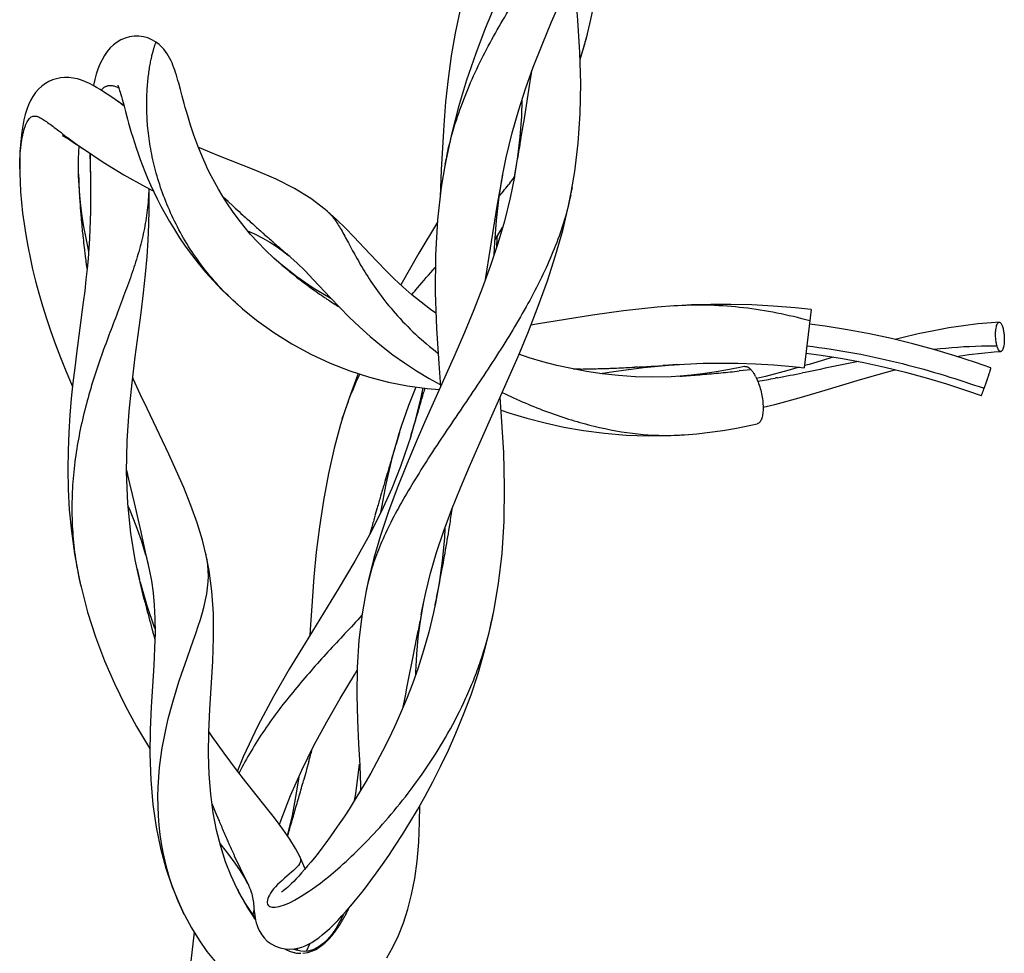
# Model space of a CAD drawing. Header units: millimetres. Extents: x 17.6 to 64, y 9.4 to 104.
# Tile 3 of 4: x 17.6 to 34.4, y 78 to 93.9. Entities that reach past the tile are written whole.
import ezdxf

# ---------------------------------------------------------------- set-up
doc = ezdxf.new("R2010")
doc.units = ezdxf.units.MM
doc.header["$LTSCALE"] = 7.392797
doc.layers.add('00_COMPONENTS', color=7, linetype='CONTINUOUS')

msp = doc.modelspace()

# ---------------------------------------------------------------- linework, layer by layer
at = {"layer": '00_COMPONENTS', "color": 7, "linetype": 'Continuous'}
for p, q in [((27.206, 93.413), (27.27, 93.653)), ((27.146, 93.219), (27.206, 93.413)), ((18.791, 92.812), (18.726, 92.842)), ((18.973, 92.709), (18.913, 92.746)), ((19.033, 92.671), (18.973, 92.709)), ((19.075, 92.76), (19.073, 92.76)), ((19.075, 92.759), (19.073, 92.759)), ((19.158, 92.773), (19.157, 92.774)), ((19.158, 92.773), (19.157, 92.773)), ((19.26, 92.748), (19.211, 92.765)), ((20.34, 92.712), (20.312, 92.816)), ((19.094, 92.631), (19.033, 92.671)), ((19.156, 92.589), (19.094, 92.631)), ((19.378, 92.438), (19.156, 92.589)), ((19.349, 92.546), (19.376, 92.448)), ((19.265, 92.515), (19.256, 92.521)), ((19.376, 92.448), (19.406, 92.335)), ((26.154, 92.521), (26.146, 92.258)), ((19.406, 92.335), (19.441, 92.205)), ((26.146, 92.258), (26.12, 91.901)), ((26.14, 91.869), (26.199, 92.217)), ((26.12, 91.901), (26.081, 91.562)), ((18.523, 91.81), (18.567, 91.78)), ((18.567, 91.78), (18.638, 91.732)), ((18.638, 91.732), (18.69, 91.697)), ((24.802, 91.719), (24.783, 91.34)), ((18.609, 91.605), (18.611, 91.641)), ((18.611, 91.641), (18.614, 91.676)), ((18.803, 91.621), (18.803, 91.613)), ((18.803, 91.588), (18.803, 91.583)), ((25.822, 91.209), (25.89, 91.552)), ((26.081, 91.562), (26.031, 91.237)), ((24.849, 91.442), (24.85, 91.451)), ((24.849, 91.442), (24.85, 91.451)), ((26.028, 91.222), (26.083, 91.53)), ((17.606, 91.277), (17.606, 91.277)), ((18.606, 91.297), (18.605, 91.333)), ((18.608, 91.234), (18.606, 91.297)), ((18.616, 91.073), (18.608, 91.234)), ((18.806, 91.316), (18.806, 91.305)), ((24.783, 91.34), (24.764, 90.883)), ((25.736, 90.721), (25.83, 91.252)), ((25.822, 91.209), (25.83, 91.252)), ((26.028, 91.222), (25.956, 90.867)), ((26.031, 91.237), (26.02, 91.178)), ((18.615, 91.044), (18.615, 91.036)), ((18.628, 90.905), (18.616, 91.073)), ((25.763, 90.836), (25.816, 91.176)), ((26.95, 90.731), (27.012, 91.043)), ((27.012, 91.043), (27.002, 90.989)), ((18.647, 90.732), (18.628, 90.905)), ((21.072, 90.877), (21.069, 90.879)), ((21.155, 90.8), (21.072, 90.877)), ((25.956, 90.867), (25.858, 90.468)), ((18.67, 90.555), (18.647, 90.732)), ((21.234, 90.727), (21.155, 90.8)), ((21.276, 90.689), (21.234, 90.727)), ((25.619, 90.008), (25.736, 90.721)), ((18.637, 90.689), (18.637, 90.68)), ((18.637, 90.689), (18.637, 90.68)), ((18.699, 90.37), (18.67, 90.555)), ((22.845, 90.634), (22.807, 90.666)), ((22.834, 90.644), (22.845, 90.634)), ((23, 90.495), (22.834, 90.644)), ((18.734, 90.179), (18.699, 90.37)), ((21.489, 90.495), (21.486, 90.498)), ((25.858, 90.468), (25.746, 90.085)), ((18.67, 90.308), (18.671, 90.299)), ((21.748, 90.263), (21.745, 90.266)), ((18.775, 89.982), (18.734, 90.179)), ((21.744, 90.181), (21.866, 90.112)), ((21.866, 90.112), (21.973, 90.044)), ((21.973, 90.044), (22.075, 89.971)), ((22.015, 90.029), (22.012, 90.031)), ((25.746, 90.085), (25.623, 89.713)), ((18.716, 89.904), (18.717, 89.894)), ((18.779, 89.964), (18.775, 89.982)), ((21.932, 89.839), (21.79, 89.974)), ((22.075, 89.971), (22.176, 89.89)), ((22.206, 89.866), (22.177, 89.89)), ((22.177, 89.89), (22.324, 89.758)), ((25.537, 89.476), (25.619, 90.008)), ((22.059, 89.728), (21.932, 89.839)), ((22.324, 89.518), (22.05, 89.735)), ((22.324, 89.758), (22.463, 89.622)), ((22.463, 89.622), (22.603, 89.476)), ((22.601, 89.33), (22.324, 89.518)), ((22.603, 89.476), (22.895, 89.165)), ((18.687, 89.087), (18.572, 88.213)), ((29.042, 89.041), (28.733, 89.023)), ((21.373, 88.999), (21.418, 88.961)), ((21.399, 88.976), (21.396, 88.979)), ((31.082, 88.962), (30.964, 87.97)), ((26.44, 88.719), (26.309, 88.699)), ((25.011, 88.19), (24.499, 87.041)), ((28.226, 87.974), (28.655, 88.015)), ((28.655, 88.016), (28.602, 88.013)), ((28.655, 88.015), (28.841, 88.028)), ((28.791, 88.025), (28.655, 88.016)), ((28.791, 88.025), (28.922, 88.033)), ((31.048, 88.03), (30.968, 88.008)), ((31.456, 88.152), (31.048, 88.03)), ((23.369, 87.874), (23.214, 87.457)), ((28.127, 87.984), (28.079, 87.982)), ((28.602, 88.013), (28.554, 88.01)), ((29.231, 87.866), (29.039, 87.844)), ((29.428, 87.895), (29.231, 87.866)), ((29.629, 87.929), (29.428, 87.895)), ((29.837, 87.971), (29.629, 87.929)), ((29.943, 87.994), (29.837, 87.971)), ((30.057, 87.939), (29.857, 87.918)), ((30.057, 87.939), (29.857, 87.918)), ((30.979, 87.894), (30.936, 87.886)), ((25.422, 86.653), (25.912, 87.755)), ((28.087, 87.82), (27.8, 87.839)), ((28.386, 87.812), (28.088, 87.82)), ((28.699, 87.819), (28.386, 87.812)), ((28.851, 87.828), (28.699, 87.819)), ((28.851, 87.828), (28.824, 87.826)), ((29.039, 87.844), (28.851, 87.828)), ((30.507, 87.803), (30.466, 87.795)), ((30.487, 87.799), (30.466, 87.795)), ((30.507, 87.803), (30.487, 87.799)), ((24.232, 87.336), (24.354, 87.645)), ((24.468, 87.629), (24.423, 87.414)), ((24.505, 87.624), (24.487, 87.562)), ((23.214, 87.457), (23.097, 87.1)), ((24.423, 87.414), (24.329, 87.037)), ((24.107, 86.977), (24.232, 87.336)), ((24.409, 87.297), (24.392, 87.24)), ((23.097, 87.1), (23.114, 87.154)), ((24.329, 87.037), (24.245, 86.751)), ((23.954, 86.455), (24.072, 86.868)), ((24.057, 86.82), (24.107, 86.977)), ((24.072, 86.868), (24.057, 86.82)), ((24.262, 86.804), (24.215, 86.657)), ((24.271, 86.835), (24.245, 86.751)), ((28.693, 86.819), (28.915, 86.831)), ((28.89, 86.829), (28.923, 86.832)), ((24.215, 86.657), (24.089, 86.293)), ((23.844, 85.989), (23.954, 86.455)), ((23.953, 86.476), (23.922, 86.37)), ((19.424, 86.226), (19.439, 86.163)), ((23.863, 86.172), (23.823, 86.038)), ((19.439, 86.163), (19.442, 86.148)), ((19.442, 86.148), (19.476, 86.003)), ((19.476, 86.003), (19.519, 85.815)), ((23.766, 85.842), (23.75, 85.786)), ((23.758, 85.536), (23.844, 85.989)), ((19.519, 85.815), (19.553, 85.67)), ((19.553, 85.67), (19.632, 85.324)), ((19.45, 85.609), (19.478, 85.545)), ((19.478, 85.545), (19.581, 85.289)), ((23.693, 85.588), (23.654, 85.454)), ((23.755, 85.516), (23.758, 85.536)), ((19.581, 85.289), (19.672, 85.036)), ((19.632, 85.324), (19.666, 85.177)), ((19.666, 85.177), (19.744, 84.834)), ((23.598, 85.256), (23.567, 85.143)), ((24.703, 84.826), (24.827, 85.195)), ((24.912, 85.203), (24.922, 85.263)), ((24.922, 85.263), (24.932, 85.32)), ((19.672, 85.036), (19.749, 84.787)), ((19.744, 84.834), (19.778, 84.687)), ((19.615, 84.5), (19.572, 84.703)), ((19.75, 84.785), (19.799, 84.589)), ((19.778, 84.687), (19.781, 84.672)), ((19.781, 84.672), (19.8, 84.589)), ((20.782, 84.775), (20.777, 84.801)), ((20.796, 84.705), (20.782, 84.775)), ((24.601, 84.475), (24.703, 84.826)), ((24.818, 84.657), (24.827, 84.707)), ((24.826, 84.708), (24.836, 84.763)), ((24.827, 84.707), (24.836, 84.762)), ((19.727, 84.028), (19.605, 84.545)), ((19.605, 84.545), (19.645, 84.369)), ((19.605, 84.545), (19.608, 84.53)), ((19.8, 84.589), (19.811, 84.536)), ((19.811, 84.536), (19.849, 84.343)), ((18.611, 84.412), (18.641, 84.276)), ((19.849, 84.343), (19.877, 84.142)), ((23.545, 84.368), (23.503, 84.171)), ((24.52, 84.147), (24.601, 84.475)), ((18.63, 84.322), (18.649, 84.241)), ((23.511, 84.21), (23.503, 84.171)), ((24.746, 84.308), (24.678, 83.933)), ((24.724, 84.161), (24.734, 84.216)), ((19.727, 84.028), (19.737, 83.989)), ((19.877, 84.142), (19.897, 83.93)), ((24.474, 83.927), (24.492, 84.015)), ((24.482, 83.965), (24.52, 84.147)), ((19.752, 83.928), (19.766, 83.876)), ((24.428, 83.658), (24.474, 83.927)), ((24.441, 83.768), (24.454, 83.828)), ((24.454, 83.828), (24.459, 83.855)), ((24.459, 83.855), (24.481, 83.966)), ((24.686, 83.972), (24.651, 83.804)), ((24.678, 83.933), (24.686, 83.972)), ((25.659, 83.741), (25.676, 83.827)), ((24.391, 83.382), (24.428, 83.658)), ((25.62, 83.556), (25.667, 83.78)), ((19.909, 83.528), (19.901, 83.548)), ((24.359, 83.349), (24.387, 83.493)), ((19.888, 83.415), (19.906, 83.35)), ((19.888, 83.415), (19.906, 83.35)), ((20.416, 82.916), (20.56, 83.321)), ((24.342, 83.262), (24.354, 83.323)), ((24.354, 83.323), (24.359, 83.349)), ((24.365, 83.095), (24.391, 83.382)), ((24.291, 83), (24.342, 83.262)), ((24.264, 82.859), (24.291, 83)), ((24.35, 82.79), (24.365, 83.095)), ((24.248, 82.776), (24.259, 82.834)), ((24.258, 82.836), (24.263, 82.86)), ((24.199, 82.522), (24.248, 82.776)), ((24.35, 82.752), (24.35, 82.79)), ((24.172, 82.383), (24.199, 82.522)), ((24.156, 82.301), (24.167, 82.36)), ((24.167, 82.361), (24.171, 82.384)), ((24.136, 82.198), (24.156, 82.301)), ((22.526, 81.266), (22.49, 81.133)), ((22.357, 81.008), (22.315, 80.728)), ((22.474, 81.076), (22.438, 80.945)), ((22.49, 81.133), (22.474, 81.076)), ((20.901, 80.395), (20.859, 80.712)), ((22.315, 80.728), (22.243, 80.352)), ((20.878, 80.551), (20.935, 80.413)), ((20.958, 80.098), (20.901, 80.395)), ((20.935, 80.413), (20.991, 80.28)), ((22.243, 80.352), (22.161, 80.005)), ((22.027, 80.194), (22.056, 80.278)), ((21.028, 79.82), (20.958, 80.098)), ((21.115, 79.988), (21.126, 79.964)), ((21.111, 79.561), (21.028, 79.82)), ((21.125, 79.965), (21.14, 79.933)), ((21.259, 79.665), (21.358, 79.452)), ((22.373, 79.651), (22.374, 79.649)), ((21.203, 79.323), (21.111, 79.561)), ((21.301, 79.112), (21.203, 79.323)), ((21.358, 79.452), (21.498, 79.165)), ((22.232, 79.382), (22.114, 79.28)), ((21.432, 79.29), (21.485, 79.192)), ((21.498, 79.165), (21.518, 79.119)), ((21.995, 79.172), (21.96, 79.135)), ((21.3, 79.114), (21.301, 79.112)), ((21.344, 79.031), (21.346, 79.026)), ((21.562, 78.679), (21.447, 78.851)), ((21.448, 78.843), (21.454, 78.833)), ((20.409, 78.66), (20.408, 78.662)), ((21.612, 78.615), (21.562, 78.679)), ((21.594, 78.742), (21.572, 78.662)), ((23.122, 78.674), (23.064, 78.554)), ((23.199, 78.746), (23.215, 78.779)), ((21.603, 78.595), (21.609, 78.586)), ((21.604, 78.597), (21.61, 78.588)), ((23.064, 78.554), (22.992, 78.429)), ((22.917, 78.324), (22.844, 78.237)), ((22.992, 78.429), (22.917, 78.324)), ((22.486, 78.039), (22.552, 78.173)), ((22.772, 78.169), (22.702, 78.117)), ((22.844, 78.237), (22.772, 78.169)), ((22.121, 78.079), (22.125, 78.077)), ((22.316, 78.056), (22.257, 78.076)), ((22.391, 78.04), (22.316, 78.056)), ((22.347, 78.006), (22.39, 78.003)), ((22.455, 78.036), (22.391, 78.04)), ((22.426, 78.004), (22.512, 78.016)), ((22.517, 78.042), (22.455, 78.036)), ((22.578, 78.056), (22.517, 78.042)), ((22.638, 78.08), (22.578, 78.056)), ((22.702, 78.117), (22.638, 78.08))]:
    msp.add_line(p, q, dxfattribs=at)
for points in [[(27.253, 93.585), (27.33, 93.899), (27.424, 94.365), (27.496, 94.835), (27.548, 95.304), (27.58, 95.766), (27.585, 95.9)], [(26.01, 94.863), (25.851, 94.51), (25.692, 94.14), (25.531, 93.746), (25.369, 93.32), (25.214, 92.869), (25.077, 92.417), (24.96, 91.97), (24.864, 91.526), (24.842, 91.405)], [(25.89, 91.552), (25.992, 91.974), (26.102, 92.361), (26.218, 92.722), (26.349, 93.088), (26.498, 93.472), (26.659, 93.859), (26.825, 94.239), (26.99, 94.603)], [(27.002, 90.989), (27.056, 91.315), (27.114, 91.795), (27.148, 92.295), (27.157, 92.812), (27.143, 93.341), (27.109, 93.889), (27.041, 94.714)], [(25.132, 94.17), (25.101, 94.044), (25.018, 93.667), (24.951, 93.283), (24.898, 92.893), (24.856, 92.497), (24.825, 92.103), (24.802, 91.719)], [(19.928, 93.515), (19.919, 93.521), (19.855, 93.558), (19.785, 93.587), (19.711, 93.607), (19.633, 93.617), (19.554, 93.617), (19.475, 93.605), (19.4, 93.584), (19.329, 93.553), (19.262, 93.514), (19.203, 93.468), (19.148, 93.417), (19.097, 93.358), (19.049, 93.29), (19.007, 93.217), (18.97, 93.14), (18.937, 93.058), (18.908, 92.971), (18.882, 92.879), (18.861, 92.784), (18.86, 92.776)], [(20.312, 92.816), (20.299, 92.864), (20.286, 92.91), (20.272, 92.955), (20.259, 92.998), (20.245, 93.04), (20.23, 93.081), (20.215, 93.122), (20.199, 93.161), (20.182, 93.2), (20.163, 93.239), (20.141, 93.279), (20.117, 93.318), (20.089, 93.358), (20.057, 93.398), (20.022, 93.437), (19.982, 93.474), (19.937, 93.509), (19.928, 93.515)], [(18.726, 92.842), (18.658, 92.868), (18.588, 92.89), (18.516, 92.904), (18.442, 92.913), (18.369, 92.913), (18.298, 92.906), (18.229, 92.892), (18.165, 92.872), (18.103, 92.844), (18.042, 92.809), (17.983, 92.766), (17.927, 92.715), (17.876, 92.657), (17.831, 92.592), (17.791, 92.523), (17.756, 92.448), (17.727, 92.369), (17.7, 92.284), (17.677, 92.191), (17.657, 92.092), (17.641, 91.989), (17.628, 91.88), (17.618, 91.766), (17.61, 91.647), (17.606, 91.524), (17.605, 91.397), (17.606, 91.277)], [(26.199, 92.217), (26.299, 92.847), (26.324, 93.018)], [(18.913, 92.746), (18.853, 92.78), (18.791, 92.812)], [(19.273, 92.782), (19.273, 92.782), (19.275, 92.777), (19.28, 92.767), (19.286, 92.753), (19.292, 92.737), (19.299, 92.716), (19.307, 92.691), (19.316, 92.662), (19.327, 92.627), (19.338, 92.588), (19.349, 92.546)], [(20.404, 92.472), (20.371, 92.598), (20.34, 92.712)], [(21.537, 90.243), (21.426, 90.376), (21.323, 90.508), (21.228, 90.638), (21.142, 90.765), (21.062, 90.889), (20.99, 91.01), (20.925, 91.127), (20.865, 91.24), (20.811, 91.35), (20.761, 91.455), (20.716, 91.557), (20.675, 91.656), (20.637, 91.751), (20.602, 91.843), (20.57, 91.932), (20.541, 92.018), (20.513, 92.101), (20.488, 92.181), (20.465, 92.259), (20.443, 92.333), (20.423, 92.404), (20.404, 92.472)], [(19.441, 92.205), (19.46, 92.134), (19.482, 92.059), (19.505, 91.979), (19.53, 91.896), (19.557, 91.808), (19.587, 91.716), (19.62, 91.62), (19.655, 91.52), (19.694, 91.418), (19.735, 91.311)], [(18.349, 91.919), (18.341, 91.921), (18.334, 91.922), (18.331, 91.923), (18.332, 91.923), (18.336, 91.921), (18.343, 91.918), (18.352, 91.914), (18.363, 91.908), (18.376, 91.901), (18.39, 91.893), (18.406, 91.884), (18.423, 91.874), (18.441, 91.862), (18.461, 91.85), (18.48, 91.838), (18.501, 91.824), (18.523, 91.81)], [(18.614, 91.676), (18.616, 91.711), (18.619, 91.744), (18.619, 91.747)], [(20.978, 91.587), (20.667, 91.718), (20.646, 91.728)], [(18.607, 91.53), (18.608, 91.568), (18.609, 91.603)], [(18.69, 91.697), (19.024, 91.473), (19.376, 91.256), (19.749, 91.05), (19.877, 90.987)], [(18.799, 91.624), (18.808, 91.225), (18.81, 91.081)], [(22.807, 90.666), (22.562, 90.853), (22.286, 91.024), (21.969, 91.183), (21.627, 91.329), (20.978, 91.587)], [(18.605, 91.453), (18.606, 91.492), (18.607, 91.53)], [(18.605, 91.333), (18.605, 91.374), (18.605, 91.414), (18.605, 91.453)], [(24.849, 91.442), (24.783, 91.045), (24.718, 90.49), (24.682, 89.888), (24.678, 89.256), (24.7, 88.639), (24.739, 88.042), (24.77, 87.646)], [(17.606, 91.277), (17.611, 91.14), (17.621, 90.966), (17.635, 90.788), (17.655, 90.607), (17.679, 90.421), (17.708, 90.233), (17.742, 90.042), (17.781, 89.847), (17.825, 89.648), (17.875, 89.447), (17.931, 89.24), (17.993, 89.028), (18.062, 88.811), (18.136, 88.592), (18.216, 88.37), (18.3, 88.146), (18.391, 87.92), (18.486, 87.693), (18.505, 87.65)], [(19.735, 91.311), (19.781, 91.201), (19.831, 91.087), (19.886, 90.969), (19.945, 90.848), (20.01, 90.723), (20.079, 90.594), (20.155, 90.462), (20.238, 90.326), (20.327, 90.187), (20.424, 90.045), (20.53, 89.899), (20.645, 89.751), (20.77, 89.602), (20.904, 89.451), (21.048, 89.301), (21.204, 89.15), (21.373, 88.999)], [(18.81, 91.081), (18.811, 90.936), (18.811, 90.789), (18.81, 90.64), (18.806, 90.487), (18.801, 90.332), (18.793, 90.172), (18.782, 90.006), (18.769, 89.834), (18.753, 89.657), (18.733, 89.474), (18.712, 89.284), (18.687, 89.087)], [(19.673, 88.909), (19.714, 89.248), (19.748, 89.565), (19.774, 89.861), (19.793, 90.143), (19.804, 90.412), (19.81, 90.668), (19.811, 90.917), (19.81, 91.02)], [(25.684, 89.898), (25.692, 90.102), (25.722, 90.479), (25.763, 90.836)], [(25.912, 87.755), (26.09, 88.163), (26.266, 88.589), (26.434, 89.019), (26.59, 89.45), (26.73, 89.883), (26.85, 90.311), (26.95, 90.731)], [(23.295, 90.2), (23.153, 90.346), (23, 90.495)], [(24.716, 90.452), (24.399, 89.921), (24.092, 89.384)], [(25.695, 90.143), (25.797, 90.313), (25.828, 90.367)], [(21.485, 90.306), (21.602, 90.253), (21.744, 90.181)], [(21.79, 89.974), (21.659, 90.109), (21.537, 90.243)], [(24.69, 88.903), (24.6, 88.966), (24.438, 89.088), (24.282, 89.216), (24.13, 89.349), (23.983, 89.486), (23.84, 89.626), (23.701, 89.768), (23.564, 89.913), (23.295, 90.2)], [(25.731, 90.038), (25.737, 90.173), (25.739, 90.216)], [(18.733, 89.773), (18.744, 89.694), (18.751, 89.641)], [(25.623, 89.713), (25.487, 89.339), (25.337, 88.957), (25.177, 88.574), (25.011, 88.19)], [(22.905, 89.154), (22.893, 89.159), (22.601, 89.33)], [(22.895, 89.165), (23.052, 89.001), (23.217, 88.835), (23.391, 88.67), (23.573, 88.507), (23.763, 88.348), (23.96, 88.195), (24.157, 88.054), (24.359, 87.922), (24.578, 87.79), (24.766, 87.688)], [(28.75, 89.024), (28.461, 89.002), (27.887, 88.941), (27.36, 88.867), (26.44, 88.719)], [(31.082, 88.963), (30.811, 88.992), (30.435, 89.023), (30.068, 89.043), (29.712, 89.052), (29.37, 89.051), (29.042, 89.041)], [(19.572, 84.703), (19.496, 85.154), (19.444, 85.659), (19.424, 86.2), (19.434, 86.727), (19.468, 87.231), (19.518, 87.715), (19.573, 88.156), (19.673, 88.909)], [(21.399, 88.976), (21.638, 88.783), (21.934, 88.571), (22.241, 88.379), (22.56, 88.206), (22.889, 88.053), (23.224, 87.921), (23.559, 87.813), (23.885, 87.728), (24.208, 87.665), (24.542, 87.619), (24.75, 87.603)], [(34.141, 87.973), (33.881, 88.061), (33.529, 88.174), (33.172, 88.281), (32.811, 88.379), (32.446, 88.469), (32.075, 88.55), (31.699, 88.62), (31.321, 88.68), (31.053, 88.715)], [(34.282, 88.747), (34.153, 88.739), (33.919, 88.718), (33.676, 88.688), (33.427, 88.65), (33.17, 88.603), (32.902, 88.547), (32.625, 88.481), (32.513, 88.453)], [(18.572, 88.213), (18.541, 87.969), (18.511, 87.714), (18.484, 87.446), (18.46, 87.166), (18.441, 86.872), (18.428, 86.564), (18.424, 86.244), (18.43, 85.907), (18.45, 85.555), (18.485, 85.188), (18.537, 84.806), (18.611, 84.412)], [(27.255, 87.91), (26.999, 87.958), (26.75, 88.013), (26.51, 88.075), (26.279, 88.143), (26.105, 88.201)], [(30.993, 88.218), (31.249, 88.185), (31.612, 88.128), (31.975, 88.06), (32.334, 87.982), (32.688, 87.895), (33.037, 87.799), (33.384, 87.696), (33.727, 87.585), (33.977, 87.5)], [(33.558, 88.165), (33.763, 88.196), (33.985, 88.222), (34.197, 88.241), (34.308, 88.248)], [(28.922, 88.033), (29.242, 88.048), (29.544, 88.053), (29.833, 88.051)], [(29.833, 88.051), (30.131, 88.041), (30.443, 88.021), (30.761, 87.993), (30.964, 87.97)], [(27.8, 87.839), (27.523, 87.87), (27.255, 87.91)], [(27.491, 87.875), (27.762, 87.915), (28.226, 87.974)], [(30.874, 87.98), (30.684, 87.925), (30.304, 87.824), (30.152, 87.787)], [(31.263, 87.573), (31.921, 87.77), (32.22, 87.856), (32.508, 87.935), (32.516, 87.937)], [(19.774, 87.276), (19.657, 87.525), (19.544, 87.771), (19.529, 87.805)], [(30.262, 87.3), (30.461, 87.348), (30.878, 87.461), (31.263, 87.573)], [(25.676, 83.827), (25.757, 84.301), (25.817, 84.81), (25.852, 85.361), (25.861, 85.943), (25.846, 86.532), (25.811, 87.135), (25.786, 87.469)], [(20.782, 84.775), (20.717, 85.039), (20.628, 85.33), (20.521, 85.629), (20.4, 85.932), (20.271, 86.224), (20.144, 86.499), (19.774, 87.276)], [(25.802, 87.249), (25.934, 87.204), (26.242, 87.112), (26.553, 87.032), (26.872, 86.963), (27.207, 86.905), (27.561, 86.858), (27.93, 86.827), (28.308, 86.813), (28.693, 86.819)], [(23.114, 87.154), (23.069, 87.005), (22.96, 86.604), (22.861, 86.17), (22.775, 85.714), (22.707, 85.264), (22.655, 84.834), (22.615, 84.413), (22.583, 83.998), (22.556, 83.593), (22.547, 83.42)], [(24.499, 87.041), (24.338, 86.669), (24.184, 86.302), (24.033, 85.924), (23.884, 85.524), (23.747, 85.117), (23.634, 84.729), (23.545, 84.368)], [(28.923, 86.832), (29.134, 86.849), (29.353, 86.874), (29.579, 86.906), (29.812, 86.946), (30.052, 86.994), (30.163, 87.018)], [(24.827, 85.195), (24.964, 85.565), (25.11, 85.928), (25.262, 86.289), (25.422, 86.653)], [(24.089, 86.293), (23.939, 85.919), (23.764, 85.533), (23.558, 85.125), (23.31, 84.677), (23.028, 84.202)], [(23.765, 85.842), (23.76, 85.825), (23.749, 85.786)], [(24.844, 85.241), (24.836, 85.078), (24.798, 84.683), (24.746, 84.308)], [(20.56, 83.321), (20.604, 83.448), (20.645, 83.57), (20.683, 83.688), (20.716, 83.803), (20.746, 83.914), (20.771, 84.021), (20.79, 84.125), (20.804, 84.227), (20.813, 84.326), (20.817, 84.423), (20.815, 84.518), (20.808, 84.612), (20.796, 84.705)], [(20.892, 82.97), (20.907, 83.378), (20.905, 83.787), (20.879, 84.171), (20.832, 84.52), (20.782, 84.775)], [(18.649, 84.241), (18.762, 83.811), (18.895, 83.391), (19.047, 82.984), (19.217, 82.594), (19.401, 82.22), (19.596, 81.863), (19.798, 81.526), (19.823, 81.487)], [(19.901, 83.548), (19.773, 83.919), (19.659, 84.316)], [(23.028, 84.202), (22.463, 83.283), (22.195, 82.839), (21.928, 82.376), (21.661, 81.873), (21.41, 81.346), (21.312, 81.111)], [(23.511, 84.21), (23.436, 83.785), (23.382, 83.337), (23.352, 82.87), (23.347, 82.401), (23.358, 81.965), (23.376, 81.569), (23.394, 81.201), (23.409, 80.857), (23.41, 80.775)], [(19.897, 83.93), (19.907, 83.704), (19.909, 83.461), (19.902, 83.198), (19.887, 82.904), (19.844, 82.198)], [(24.651, 83.804), (24.57, 83.469), (24.483, 83.157), (24.39, 82.866), (24.293, 82.591), (24.192, 82.332), (24.09, 82.09), (23.987, 81.861), (23.884, 81.645), (23.782, 81.442), (23.681, 81.25), (23.582, 81.071), (23.486, 80.903), (23.392, 80.745), (23.301, 80.597), (23.213, 80.458), (23.128, 80.328), (23.046, 80.207), (22.967, 80.092), (22.891, 79.986), (22.818, 79.886), (22.749, 79.794), (22.684, 79.708), (22.622, 79.629), (22.563, 79.557), (22.508, 79.49), (22.455, 79.428), (22.405, 79.371), (22.358, 79.319), (22.313, 79.271), (22.271, 79.228), (22.233, 79.189), (22.197, 79.155), (22.166, 79.126), (22.137, 79.101), (22.113, 79.081), (22.093, 79.065), (22.078, 79.054), (22.068, 79.048), (22.065, 79.046)], [(21.599, 78.719), (21.602, 78.685), (21.607, 78.648), (21.613, 78.609), (21.621, 78.567), (21.632, 78.522), (21.646, 78.474), (21.666, 78.424), (21.692, 78.372), (21.725, 78.318), (21.767, 78.265), (21.821, 78.212), (21.886, 78.164), (21.959, 78.124), (22.039, 78.095), (22.124, 78.077), (22.206, 78.073), (22.279, 78.078), (22.346, 78.09), (22.409, 78.109), (22.468, 78.131), (22.523, 78.157), (22.578, 78.188), (22.636, 78.225), (22.696, 78.268), (22.757, 78.316), (22.819, 78.369), (22.884, 78.428), (22.951, 78.493), (23.02, 78.564), (23.091, 78.64), (23.166, 78.722), (23.242, 78.811), (23.322, 78.906), (23.405, 79.009), (23.493, 79.12), (23.585, 79.241), (23.682, 79.372), (23.784, 79.516), (23.891, 79.671), (24.005, 79.842), (24.124, 80.028), (24.249, 80.23), (24.377, 80.446), (24.507, 80.677), (24.639, 80.923), (24.772, 81.185), (24.904, 81.461), (25.033, 81.753), (25.162, 82.067), (25.289, 82.406), (25.409, 82.768), (25.52, 83.152), (25.62, 83.556)], [(20.408, 78.662), (20.357, 78.767), (20.302, 78.892), (20.25, 79.02), (20.201, 79.153), (20.157, 79.289), (20.116, 79.43), (20.08, 79.574), (20.047, 79.722), (20.02, 79.873), (19.997, 80.028), (19.979, 80.185), (19.967, 80.344), (19.96, 80.506), (19.959, 80.67), (19.963, 80.834), (19.972, 81), (19.987, 81.167), (20.007, 81.334), (20.032, 81.501), (20.062, 81.668), (20.097, 81.834), (20.135, 81.997), (20.177, 82.158), (20.222, 82.317), (20.269, 82.472), (20.317, 82.624), (20.367, 82.772), (20.416, 82.916)], [(20.859, 80.712), (20.833, 81.047), (20.822, 81.398), (20.826, 81.768), (20.843, 82.162), (20.892, 82.97)], [(22.056, 80.278), (22.215, 80.689), (22.406, 81.119), (22.615, 81.541), (22.832, 81.943), (23.06, 82.339), (23.305, 82.744), (23.352, 82.821)], [(19.844, 82.198), (19.827, 81.808), (19.822, 81.391), (19.837, 80.955), (19.873, 80.536), (19.928, 80.151), (20.003, 79.791), (20.095, 79.451), (20.203, 79.132), (20.325, 78.837), (20.408, 78.662)], [(21.786, 80.509), (21.458, 80.923), (21.281, 81.151), (21.087, 81.408), (20.884, 81.693), (20.827, 81.78)], [(23.305, 80.603), (23.326, 80.72), (23.393, 81.223)], [(22.374, 79.649), (22.3, 79.786), (22.203, 79.944), (22.083, 80.118), (21.942, 80.309), (21.786, 80.509)], [(23.856, 77.925), (23.958, 78.106), (24.052, 78.304), (24.137, 78.519), (24.213, 78.753), (24.277, 79.007), (24.33, 79.279), (24.371, 79.574), (24.399, 79.893), (24.414, 80.233), (24.415, 80.513)], [(21.015, 79.872), (21.037, 79.844), (21.161, 79.683), (21.269, 79.538), (21.359, 79.407), (21.432, 79.29)], [(22.374, 79.649), (22.383, 79.627), (22.388, 79.603), (22.387, 79.578), (22.38, 79.553), (22.368, 79.527), (22.351, 79.5), (22.328, 79.473), (22.3, 79.444), (22.267, 79.413), (22.232, 79.382)], [(22.466, 79.441), (22.445, 79.495), (22.411, 79.571), (22.373, 79.651)], [(21.96, 79.135), (21.928, 79.099), (21.9, 79.063), (21.876, 79.028), (21.856, 78.995), (21.84, 78.963), (21.829, 78.934), (21.822, 78.906), (21.819, 78.882), (21.82, 78.86), (21.825, 78.841), (21.834, 78.825), (21.846, 78.812), (21.862, 78.802), (21.88, 78.794), (21.902, 78.789), (21.927, 78.787), (21.955, 78.788), (21.986, 78.792), (22.02, 78.799), (22.057, 78.809), (22.097, 78.822), (22.14, 78.839), (22.186, 78.859), (22.235, 78.882), (22.286, 78.909), (22.341, 78.94), (22.399, 78.975), (22.46, 79.013), (22.523, 79.054), (22.588, 79.099), (22.655, 79.147), (22.724, 79.199), (22.795, 79.254), (22.868, 79.312), (22.942, 79.374), (23.019, 79.439)], [(22.114, 79.28), (22.073, 79.244), (22.033, 79.208), (21.995, 79.172)], [(21.447, 78.851), (21.337, 79.042), (21.3, 79.114)], [(21.518, 79.119), (21.533, 79.081), (21.545, 79.046), (21.555, 79.013), (21.563, 78.983), (21.57, 78.953), (21.576, 78.925), (21.58, 78.897), (21.584, 78.869), (21.588, 78.84), (21.591, 78.81), (21.594, 78.78), (21.599, 78.719)], [(20.409, 78.66), (20.531, 78.435), (20.659, 78.227), (20.793, 78.036), (20.933, 77.861)], [(20.575, 78.364), (20.519, 77.871), (20.481, 77.369), (20.458, 76.882), (20.446, 76.444)], [(22.512, 78.016), (22.608, 78.05), (22.639, 78.067)]]:
    msp.add_lwpolyline(points, dxfattribs=at)
for centre, radius, start, end in [((21.444, 95.115), 6.007, 344.5989, 345.2424), ((21.54, 95.088), 5.907, 341.6201, 344.6077), ((19.191, 92.53), 0.261, 134.9852, 136.6563), ((19.144, 92.591), 0.182, 110.1248, 114.9602), ((19.146, 92.56), 0.214, 88.7173, 90.0369), ((19.146, 92.554), 0.22, 87.2206, 88.7162), ((19.146, 92.545), 0.229, 85.044, 86.9082), ((19.209, 92.513), 0.285, 138.0805, 139.636), ((19.2, 92.521), 0.274, 136.9934, 138.077), ((18.024, 90.736), 2.169, 53.6223, 55.0831), ((17.728, 90.337), 2.666, 52.3622, 53.6007), ((17.466, 89.996), 3.096, 51.7806, 52.3672), ((-28.581, 101.127), 55.5, 350.2044, 350.3975), ((27.676, 91.55), 8.873, 179.5933, 179.7546), ((28.085, 91.549), 9.282, 179.7935, 179.9385), ((28.584, 91.548), 9.781, 179.9397, 180.2244), ((30.388, 90.408), 5.636, 167.7708, 169.3337), ((-26.935, 100.844), 53.83, 350.0362, 350.2039), ((30.1, 91.556), 11.297, 180.2337, 181.2192), ((21.749, 91.367), 4.143, 180.118, 181.2452), ((28.592, 91.518), 9.988, 181.4365, 182.2213), ((17.638, 97.78), 10.654, 321.2498, 321.9373), ((29.348, 91.547), 10.745, 182.2178, 182.6841), ((30.131, 91.584), 11.529, 182.7265, 183.2325), ((16.546, 98.661), 12.058, 319.9365, 321.2347), ((31.184, 91.644), 12.584, 183.2348, 183.9146), ((22.406, 91.861), 4.678, 348.2797, 349.253), ((31.987, 91.698), 13.388, 183.9108, 184.3227), ((32.693, 91.752), 14.097, 184.3592, 184.8034), ((33.662, 91.834), 15.069, 184.8057, 185.4139), ((57.994, 130.837), 54.407, 227.5558, 227.7375), ((53.109, 125.462), 47.144, 227.7375, 227.8724), ((22.409, 90.143), 0.657, 46.8333, 48.4704), ((34.651, 91.927), 16.062, 185.4109, 185.7822), ((49.627, 121.612), 41.952, 227.8776, 228.0312), ((46.82, 118.49), 37.754, 228.0304, 228.2096), ((35.343, 91.997), 16.758, 185.8165, 186.2135), ((44.837, 116.27), 34.777, 228.2085, 228.3952), ((43.224, 114.453), 32.348, 228.4007, 228.6052), ((36.263, 92.098), 17.683, 186.2151, 186.7634), ((40.556, 111.424), 28.311, 228.6011, 228.8445), ((38.2, 108.726), 24.73, 228.842, 229.1105), ((36.479, 106.737), 22.099, 229.1169, 229.4223), ((37.219, 92.21), 18.646, 186.7614, 187.104), ((37.915, 92.297), 19.347, 187.1358, 187.4983), ((35.631, 105.747), 20.796, 229.4231, 229.5743), ((35.173, 105.21), 20.09, 229.5745, 229.692), ((27.87, 96.589), 8.991, 229.7364, 230.2379), ((27.829, 96.54), 8.927, 230.2382, 230.4974), ((27.802, 96.507), 8.884, 230.4974, 230.7273), ((27.779, 96.478), 8.848, 230.7273, 230.9058), ((27.628, 96.29), 8.606, 230.8945, 232.9221), ((27.506, 96.13), 8.406, 232.926, 233.2103), ((27.477, 96.091), 8.357, 233.2102, 233.698), ((27.39, 95.972), 8.209, 233.6913, 235.7754), ((24.418, 92.517), 4.652, 227.5518, 227.9719), ((24.428, 92.528), 4.668, 227.972, 228.6687), ((24.441, 92.543), 4.687, 228.6688, 229.4817), ((27.326, 95.877), 8.095, 235.7778, 236.0801), ((27.301, 95.84), 8.05, 236.08, 236.5366), ((27.232, 95.735), 7.925, 236.5337, 238.0849), ((29.172, 82.738), 6.3, 93.3224, 93.834), ((28.162, 85.569), 5.291, 154.2753, 161.0091), ((27.018, 102.996), 15.045, 270.0544, 270.5092), ((27.011, 103.826), 15.876, 270.5069, 270.6837), ((27.001, 104.657), 16.706, 270.6852, 271.0362), ((26.938, 107.646), 19.696, 271.0603, 271.9583), ((26.857, 110.125), 22.177, 271.9501, 272.0739), ((26.804, 111.573), 23.626, 272.0754, 272.3351), ((26.571, 117.025), 29.082, 272.356, 272.9734), ((26.198, 124.198), 36.265, 273.049, 273.2213), ((25.551, 135.424), 47.51, 273.2392, 273.6242), ((27.194, 111.793), 24.022, 274.4697, 274.6671), ((27.1, 112.942), 25.175, 274.6671, 274.8475), ((26.809, 116.306), 28.551, 274.8581, 275.4903), ((26.278, 121.888), 34.159, 275.482, 275.7538), ((25.757, 127.063), 39.36, 275.7536, 275.9802), ((29.958, 87.928), 0.0675, 95.5093, 102.8027), ((23.006, 127.728), 40.624, 280.6405, 281.2559), ((27.395, 109.121), 21.342, 273.9119, 274.0825), ((27.309, 110.315), 22.539, 274.0847, 274.4715), ((29.452, 87.47), 0.768, 27.2781, 29.067), ((26.232, 110.606), 23.201, 279.7752, 280.5169), ((-24.078, 101.622), 50.559, 343.5411, 343.8539), ((28.165, 85.568), 5.294, 161.0106, 162.5728), ((-23.808, 101.542), 50.278, 342.9917, 343.4731), ((90.675, 66.408), 69.674, 162.96512, 163.26076), ((28.615, 91.003), 4.183, 273.0656, 273.7779), ((92.034, 66), 71.093, 163.34994, 163.51641), ((93.219, 65.651), 72.328, 163.62792, 163.78988), ((94.119, 65.389), 73.266, 163.83612, 163.99729), ((-26.489, 93.737), 52.105, 350.7035, 351.0059), ((95.288, 65.055), 74.481, 164.10526, 164.26302), ((-10.641, 91.104), 36.04, 349.8648, 350.5755), ((24.057, 85.535), 5.56, 190.1793, 191.1287), ((-10.655, 91.125), 36.058, 348.9523, 349.6664), ((24.12, 85.547), 5.625, 191.1307, 192.3783), ((24.178, 85.56), 5.684, 192.3765, 192.5743), ((26.911, 83.505), 3.472, 167.8299, 168.2789), ((26.94, 83.498), 3.502, 167.5418, 167.8301), ((-13.171, 91.616), 38.621, 348.7232, 348.8718), ((-14.08, 91.797), 39.548, 348.5881, 348.7232), ((42.111, 89.577), 23.062, 194.0248, 194.1824), ((41.826, 89.504), 22.768, 194.3153, 195.3412), ((132.413, 62.244), 110.096, 168.72637, 168.87199), ((19.713, 84.958), 6.069, 347.337, 348.441), ((41.388, 89.386), 22.315, 195.3447, 195.5203), ((-64.286, 105.117), 90.029, 344.63707, 344.78097), ((-40.974, 98.663), 65.841, 344.15454, 344.38882), ((-37.748, 97.751), 62.488, 344.02652, 344.1519), ((-39.312, 98.199), 64.115, 343.79321, 344.02603), ((-40.984, 98.684), 65.856, 343.67602, 343.7937), ((46.668, 91.098), 27.864, 202.8511, 203.0435), ((44.716, 90.267), 25.742, 203.041, 203.5331), ((-42.42, 99.105), 67.353, 343.52051, 343.67586), ((41.292, 88.776), 22.008, 203.6976, 203.9104), ((39.316, 87.899), 19.846, 203.9079, 204.515), ((26.286, 81.617), 5.579, 206.6811, 207.6291), ((25.762, 81.342), 4.986, 207.6846, 209.6471), ((25.307, 81.087), 4.465, 209.6844, 210.1888), ((25.061, 80.943), 4.18, 210.3484, 211.4664), ((24.644, 80.687), 3.691, 211.4593, 213.9963), ((20.655, 80.011), 2.842, 329.8252, 331.847), ((20.336, 80.183), 3.204, 331.8179, 333.1221), ((20.135, 80.286), 3.43, 333.1061, 333.2975), ((24.272, 80.44), 3.245, 214.0542, 214.6567), ((24.157, 80.36), 3.104, 214.8531, 215.1647), ((21.411, 79.539), 1.951, 323.8062, 326.5651), ((21.163, 79.705), 2.249, 326.5153, 328.1391), ((21.027, 79.79), 2.409, 328.1184, 328.3589), ((20.923, 79.854), 2.531, 328.3646, 329.8309), ((21.774, 79.263), 1.495, 319.5267, 321.6632), ((21.68, 79.339), 1.615, 321.6328, 321.946), ((21.609, 79.394), 1.705, 321.9541, 323.8111), ((22.14, 78.915), 0.989, 310.154, 312.9158), ((22.09, 78.969), 1.062, 312.88, 313.3041), ((22.052, 79.01), 1.119, 313.3141, 315.772), ((22.487, 78.753), 0.769, 241.8592, 243.0097), ((22.417, 78.589), 0.59, 251.7756, 252.4105), ((22.409, 78.563), 0.563, 252.3864, 256.2548), ((16.8, 82.151), 6.874, 323.4185, 323.7871), ((22.328, 78.656), 0.668, 297.7275, 301.3032), ((22.306, 78.694), 0.711, 301.2619, 301.8102), ((22.288, 78.723), 0.746, 301.822, 304.9748)]:
    msp.add_arc(centre, radius, start, end, dxfattribs=at)
for points, knots in [([(24.881, 91.602), (24.915, 91.76), (24.998, 92.076), (25.215, 92.699), (25.498, 93.306), (25.828, 93.891), (26.179, 94.46), (26.552, 95.005), (26.926, 95.53), (27.194, 95.905), (27.445, 96.264), (27.674, 96.608), (27.876, 96.939), (28.092, 97.347), (28.214, 97.661), (28.262, 97.869)], [0, 0, 0, 0, 0.06773, 0.136385, 0.276163, 0.346845, 0.417457, 0.556164, 0.623043, 0.687442, 0.74876, 0.806579, 0.860584, 0.910652, 1, 1, 1, 1]), ([(21.278, 89.084), (21.164, 89.187), (20.95, 89.404), (20.664, 89.756), (20.418, 90.127), (20.215, 90.508), (20.052, 90.894), (19.927, 91.275), (19.84, 91.646), (19.788, 91.998), (19.766, 92.325), (19.768, 92.62), (19.784, 92.845), (19.804, 93.004), (19.821, 93.108), (19.838, 93.201), (19.856, 93.282), (19.874, 93.352), (19.888, 93.402), (19.898, 93.436), (19.905, 93.457), (19.911, 93.475), (19.916, 93.489), (19.92, 93.5), (19.924, 93.509), (19.926, 93.512), (19.928, 93.515), (19.928, 93.515)], [0, 0, 0, 0, 0.094468, 0.187482, 0.278578, 0.367292, 0.453164, 0.535631, 0.613884, 0.687043, 0.754443, 0.815299, 0.868815, 0.892567, 0.914192, 0.933604, 0.950713, 0.965424, 0.977643, 0.982796, 0.9873, 0.991139, 0.994301, 0.996773, 0.998547, 0.999614, 1, 1, 1, 1]), ([(19.067, 92.757), (19.061, 92.754), (19.039, 92.743), (19.02, 92.727), (19.007, 92.714)], [0, 0, 0, 0, 0.239485, 1, 1, 1, 1]), ([(19.146, 92.774), (19.141, 92.774), (19.118, 92.773), (19.096, 92.768), (19.081, 92.762)], [0, 0, 0, 0, 0.254776, 1, 1, 1, 1]), ([(19.211, 92.765), (19.207, 92.766), (19.192, 92.769), (19.177, 92.772), (19.165, 92.773)], [0, 0, 0, 0, 0.258339, 1, 1, 1, 1]), ([(19.294, 92.732), (19.291, 92.733), (19.28, 92.739), (19.269, 92.744), (19.26, 92.748)], [0, 0, 0, 0, 0.256482, 1, 1, 1, 1]), ([(17.605, 91.359), (17.605, 91.432), (17.609, 91.569), (17.626, 91.761), (17.648, 91.903), (17.672, 92.001), (17.69, 92.062), (17.71, 92.115), (17.732, 92.158), (17.754, 92.194), (17.777, 92.222), (17.801, 92.243), (17.827, 92.255), (17.853, 92.259), (17.881, 92.257), (17.909, 92.249), (17.95, 92.232), (18.008, 92.198), (18.084, 92.146), (18.174, 92.08), (18.278, 92), (18.398, 91.907), (18.536, 91.804), (18.635, 91.734), (18.687, 91.698)], [0, 0, 0, 0, 0.110143, 0.207224, 0.290251, 0.326242, 0.358366, 0.386474, 0.410752, 0.431757, 0.449849, 0.465306, 0.478948, 0.491979, 0.505424, 0.519961, 0.535956, 0.573423, 0.619545, 0.675365, 0.741332, 0.817659, 0.904027, 1, 1, 1, 1]), ([(19.804, 91.023), (19.8, 90.899), (19.782, 90.656), (19.723, 90.297), (19.634, 89.944), (19.522, 89.59), (19.391, 89.23), (19.2, 88.729), (19.004, 88.212), (18.826, 87.672), (18.708, 87.249), (18.61, 86.813), (18.538, 86.368), (18.497, 85.916), (18.489, 85.46), (18.515, 85.004), (18.557, 84.702), (18.584, 84.552)], [0, 0, 0, 0, 0.055471, 0.109519, 0.163758, 0.219279, 0.27661, 0.336004, 0.460757, 0.525588, 0.591683, 0.658709, 0.726392, 0.794524, 0.862936, 0.931474, 1, 1, 1, 1]), ([(26.986, 90.911), (26.926, 90.619), (26.79, 90.18), (26.543, 89.61), (26.241, 89.015), (25.797, 88.274), (25.217, 87.407), (24.731, 86.695), (24.374, 86.136), (24.135, 85.736), (23.925, 85.349), (23.749, 84.975), (23.613, 84.612), (23.547, 84.372), (23.521, 84.254)], [0, 0, 0, 0, 0.118489, 0.181447, 0.246885, 0.383671, 0.524271, 0.661266, 0.726146, 0.787932, 0.846306, 0.901046, 0.952122, 1, 1, 1, 1]), ([(22.859, 90.622), (22.866, 90.615), (22.897, 90.585), (22.925, 90.552), (22.945, 90.526)], [0, 0, 0, 0, 0.2406, 1, 1, 1, 1]), ([(22.945, 90.526), (22.988, 90.471), (23.071, 90.34), (23.191, 90.116), (23.334, 89.851), (23.509, 89.552), (23.729, 89.227), (24.11, 88.751), (24.463, 88.422), (24.727, 88.221)], [0, 0, 0, 0, 0.071455, 0.157682, 0.259928, 0.378112, 0.511887, 0.660645, 1, 1, 1, 1]), ([(24.282, 89.216), (24.314, 89.255), (24.444, 89.412), (24.578, 89.565), (24.68, 89.679)], [0, 0, 0, 0, 0.248862, 1, 1, 1, 1]), ([(31.059, 88.771), (30.873, 88.822), (30.5, 88.91), (29.934, 89), (29.369, 89.044), (28.993, 89.038), (28.807, 89.028)], [0, 0, 0, 0, 0.253785, 0.505282, 0.754121, 1, 1, 1, 1]), ([(34.246, 88.339), (34.24, 88.36), (34.23, 88.406), (34.222, 88.478), (34.22, 88.55), (34.223, 88.615), (34.232, 88.667), (34.242, 88.702), (34.252, 88.723), (34.261, 88.735), (34.27, 88.744), (34.278, 88.747), (34.282, 88.747)], [0, 0, 0, 0, 0.153074, 0.328499, 0.504132, 0.658833, 0.780828, 0.871461, 0.910692, 0.945147, 0.97437, 1, 1, 1, 1]), ([(34.282, 88.747), (34.295, 88.748), (34.311, 88.73), (34.323, 88.71), (34.334, 88.687), (34.34, 88.669), (34.344, 88.656)], [0, 0, 0, 0, 0.354477, 0.491192, 0.646097, 1, 1, 1, 1]), ([(34.344, 88.656), (34.35, 88.635), (34.36, 88.589), (34.368, 88.517), (34.37, 88.444), (34.366, 88.38), (34.358, 88.327), (34.347, 88.293), (34.337, 88.271), (34.329, 88.259), (34.319, 88.25), (34.312, 88.248), (34.308, 88.248)], [0, 0, 0, 0, 0.153072, 0.328495, 0.504126, 0.658827, 0.780825, 0.871458, 0.91069, 0.945145, 0.97437, 1, 1, 1, 1]), ([(31.009, 88.346), (31.556, 88.281), (32.347, 88.13), (33.345, 87.85), (33.806, 87.698), (34.027, 87.622)], [0, 0, 0, 0, 0.532297, 0.774269, 1, 1, 1, 1]), ([(34.246, 88.339), (34.158, 88.34), (33.8, 88.339), (33.442, 88.312), (33.174, 88.282)], [0, 0, 0, 0, 0.246566, 1, 1, 1, 1]), ([(34.308, 88.248), (34.294, 88.247), (34.278, 88.264), (34.266, 88.285), (34.256, 88.307), (34.249, 88.326), (34.246, 88.339)], [0, 0, 0, 0, 0.354467, 0.491182, 0.646089, 1, 1, 1, 1]), ([(31.889, 88.076), (31.813, 88.061), (31.509, 88.002), (31.206, 87.939), (30.979, 87.894)], [0, 0, 0, 0, 0.250839, 1, 1, 1, 1]), ([(29.952, 87.995), (29.963, 87.997), (29.99, 87.992), (30.012, 87.979), (30.023, 87.97)], [0, 0, 0, 0, 0.453087, 1, 1, 1, 1]), ([(30.023, 87.97), (30.025, 87.969), (30.031, 87.964), (30.038, 87.958), (30.042, 87.954)], [0, 0, 0, 0, 0.240461, 1, 1, 1, 1]), ([(30.042, 87.954), (30.044, 87.953), (30.049, 87.948), (30.054, 87.943), (30.057, 87.939)], [0, 0, 0, 0, 0.24329, 1, 1, 1, 1]), ([(30.057, 87.939), (30.061, 87.935), (30.077, 87.916), (30.091, 87.897), (30.101, 87.881)], [0, 0, 0, 0, 0.231723, 1, 1, 1, 1]), ([(30.101, 87.881), (30.103, 87.878), (30.111, 87.866), (30.118, 87.853), (30.124, 87.843)], [0, 0, 0, 0, 0.24254, 1, 1, 1, 1]), ([(34.027, 87.622), (34.034, 87.642), (34.049, 87.685), (34.072, 87.749), (34.093, 87.812), (34.109, 87.861), (34.12, 87.894), (34.126, 87.914), (34.131, 87.931), (34.135, 87.944), (34.138, 87.955), (34.14, 87.963), (34.141, 87.968), (34.142, 87.97), (34.142, 87.972), (34.142, 87.973), (34.141, 87.973)], [0, 0, 0, 0, 0.175276, 0.36754, 0.55447, 0.71552, 0.782202, 0.838933, 0.885538, 0.922933, 0.953579, 0.977825, 0.986939, 0.993748, 0.998085, 1, 1, 1, 1]), ([(30.135, 87.822), (30.139, 87.815), (30.153, 87.785), (30.167, 87.755), (30.176, 87.731)], [0, 0, 0, 0, 0.240113, 1, 1, 1, 1]), ([(30.176, 87.731), (30.19, 87.695), (30.216, 87.618), (30.243, 87.501), (30.26, 87.384), (30.265, 87.274), (30.258, 87.178), (30.242, 87.109), (30.222, 87.067), (30.205, 87.043), (30.185, 87.026), (30.17, 87.02), (30.163, 87.018)], [0, 0, 0, 0, 0.15647, 0.318053, 0.476349, 0.623265, 0.751731, 0.856718, 0.899926, 0.937308, 0.970012, 1, 1, 1, 1]), ([(25.822, 87.552), (26.078, 87.426), (26.468, 87.259), (26.995, 87.082), (27.5, 86.942), (28.113, 86.829), (28.603, 86.814), (28.838, 86.826)], [0, 0, 0, 0, 0.272943, 0.404967, 0.532841, 0.774626, 1, 1, 1, 1]), ([(33.977, 87.5), (33.978, 87.5), (33.978, 87.501), (33.979, 87.502), (33.981, 87.505), (33.983, 87.51), (33.987, 87.519), (33.993, 87.533), (34, 87.551), (34.008, 87.572), (34.017, 87.596), (34.024, 87.613), (34.027, 87.622)], [0, 0, 0, 0, 0.00551, 0.018123, 0.03873, 0.067715, 0.151584, 0.268835, 0.417224, 0.592433, 0.788849, 1, 1, 1, 1]), ([(23.433, 83.758), (23.24, 83.55), (22.947, 83.239), (22.565, 82.816), (22.286, 82.489), (22.019, 82.154), (21.687, 81.692), (21.468, 81.327), (21.339, 81.075)], [0, 0, 0, 0, 0.249351, 0.375132, 0.501018, 0.626637, 0.751732, 1, 1, 1, 1]), ([(23.019, 79.439), (23.147, 79.551), (23.41, 79.797), (23.796, 80.207), (24.183, 80.673), (24.558, 81.189), (24.906, 81.749), (25.161, 82.246), (25.338, 82.66), (25.493, 83.082), (25.586, 83.408), (25.635, 83.627)], [0, 0, 0, 0, 0.10208, 0.215008, 0.336506, 0.464474, 0.596514, 0.730664, 0.798077, 0.865508, 1, 1, 1, 1]), ([(22.853, 78.23), (22.858, 78.235), (22.878, 78.256), (22.897, 78.277), (22.911, 78.293)], [0, 0, 0, 0, 0.244956, 1, 1, 1, 1]), ([(22.715, 78.112), (22.721, 78.115), (22.742, 78.13), (22.762, 78.147), (22.777, 78.159)], [0, 0, 0, 0, 0.244883, 1, 1, 1, 1]), ([(22.138, 78.068), (22.146, 78.064), (22.176, 78.049), (22.208, 78.036), (22.232, 78.028)], [0, 0, 0, 0, 0.2557, 1, 1, 1, 1]), ([(22.275, 78.016), (22.281, 78.015), (22.305, 78.009), (22.329, 78.005), (22.347, 78.004)], [0, 0, 0, 0, 0.252491, 1, 1, 1, 1])]:
    msp.add_open_spline(points, degree=3, knots=knots, dxfattribs=at)

doc.saveas('drawing.dxf')
